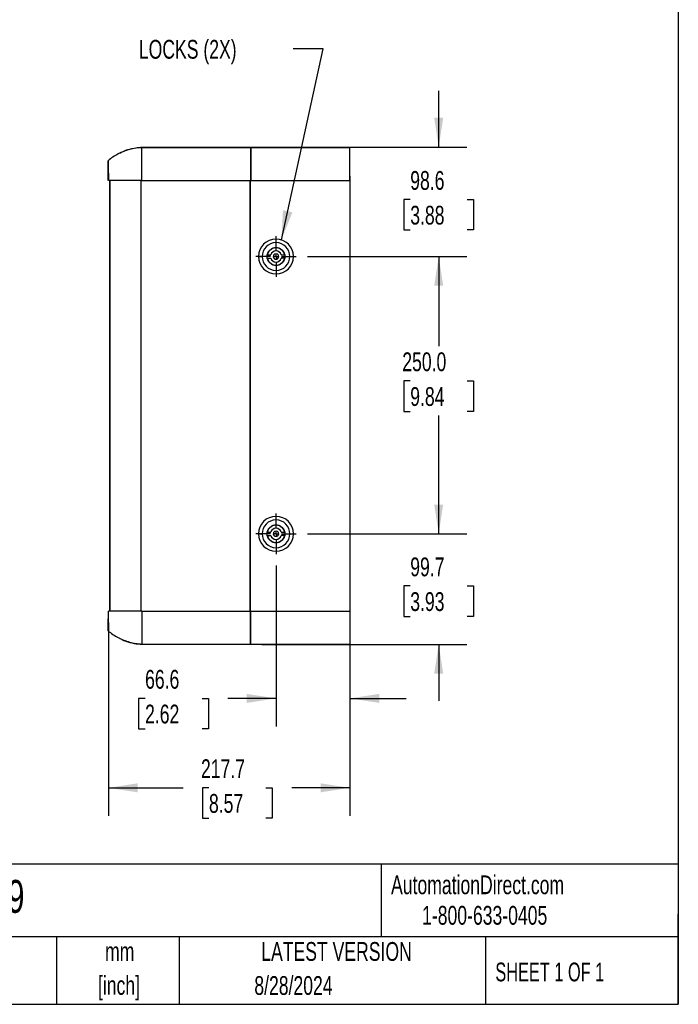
# Model space of a CAD drawing. Header units: millimetres. Extents: x 51 to 2184, y 51 to 1676.
# Tile 6 of 9: x 1591 to 2184, y 51 to 938. Entities that reach past the tile are written whole.
import ezdxf

# ---------------------------------------------------------------- set-up
doc = ezdxf.new("R2010")
doc.units = ezdxf.units.MM
doc.header["$LTSCALE"] = 8
doc.linetypes.add('CENTERX2', pattern=[20.32, 12.7, -2.54, 2.54, -2.54])
doc.layers.add('CENTER', color=40, linetype='CENTERX2')
doc.layers.add('DIMENSIONS', color=140, linetype='Continuous', lineweight=25)
doc.layers.add('TEXT', color=140, linetype='Continuous', lineweight=25)
doc.styles.add('SLDTEXTSTYLE0', font='TXT', dxfattribs={"width": 0.7})
doc.styles.add('SLDTEXTSTYLE1', font='TXT', dxfattribs={"width": 0.65})
doc.dimstyles.new('SLDDIMSTYLE0', dxfattribs={"dimtxt": 17.264063, "dimasz": 26.416, "dimexe": 0, "dimexo": 0.0625, "dimgap": 4.316016, "dimtad": 0, "dimtih": 1, "dimtoh": 1, "dimrnd": 1e-09, "dimzin": 4, "dimdsep": 46, "dimtxsty": 'SLDTEXTSTYLE0', "dimsah": 1, "dimcen": 0.09, "dimadec": 0, "dimazin": 1, "dimtfac": 1, "dimtofl": 0, "dimtmove": 0, "dimatfit": 3, "dimfxl": 0, "dimfrac": 2, "dimtolj": 1, "dimtzin": 12, "dimarcsym": 0})
doc.dimstyles.new('SLDDIMSTYLE1', dxfattribs={"dimtxt": 17.264063, "dimasz": 26.416, "dimexe": 0, "dimexo": 0.0625, "dimgap": 4.316016, "dimtad": 0, "dimtih": 1, "dimtoh": 1, "dimrnd": 1e-09, "dimzin": 12, "dimdsep": 46, "dimtxsty": 'SLDTEXTSTYLE0', "dimsah": 1, "dimcen": 0.09, "dimadec": 0, "dimazin": 3, "dimtfac": 1, "dimtofl": 0, "dimtmove": 0, "dimatfit": 3, "dimfxl": 0, "dimfrac": 2, "dimtolj": 1, "dimtzin": 12, "dimarcsym": 0})
doc.dimstyles.new('SLDDIMSTYLE3', dxfattribs={"dimtxt": 17.264063, "dimasz": 26.416, "dimexe": 0, "dimexo": 0.0625, "dimgap": 4.316016, "dimtad": 0, "dimtih": 1, "dimtoh": 1, "dimrnd": 1e-09, "dimzin": 12, "dimdsep": 46, "dimtxsty": 'SLDTEXTSTYLE0', "dimsah": 1, "dimcen": 0.09, "dimadec": 0, "dimazin": 3, "dimtfac": 1, "dimtmove": 0, "dimatfit": 0, "dimfxl": 0, "dimfrac": 2, "dimtolj": 1, "dimtzin": 12, "dimarcsym": 0})
doc.dimstyles.new('SLDDIMSTYLE4', dxfattribs={"dimtxt": 0.18, "dimasz": 26.416, "dimexe": 0, "dimexo": 0.0625, "dimgap": 0, "dimtad": 0, "dimtih": 1, "dimtoh": 1, "dimdec": 0, "dimrnd": 1e-09, "dimzin": 0, "dimdsep": 46, "dimtxsty": 'Standard', "dimsah": 1, "dimcen": 0.09, "dimadec": 0, "dimazin": 0, "dimtfac": 26.416, "dimtdec": 0, "dimtofl": 0, "dimtmove": 0, "dimatfit": 3, "dimfxl": 0, "dimfrac": 2, "dimtolj": 1, "dimtzin": 0, "dimarcsym": 0})

# ---------------------------------------------------------------- blocks, each defined once
blk = doc.blocks.new('_D_7')
at = {"layer": 'DIMENSIONS'}
for p, q in [((1968.5, 474.96), (1968.5, 525.76)), ((1850.34, 474.96), (1993.9, 474.96)), ((1942.85, 427.92), (1937.05, 427.92)), ((1937.05, 427.92), (1937.05, 400.48)), ((1994.15, 427.92), (1999.95, 427.92)), ((1999.95, 427.92), (1999.95, 400.48)), ((1937.05, 400.48), (1942.85, 400.48)), ((1999.95, 400.48), (1994.15, 400.48)), ((1809.21, 375.23), (1993.9, 375.23)), ((1968.5, 375.23), (1968.5, 324.43))]:
    blk.add_line(p, q, dxfattribs=at)
for points in [[(1968.5, 474.96), (1972.56, 501.37), (1964.44, 501.37)], [(1968.5, 375.23), (1964.44, 348.82), (1972.56, 348.82)]]:
    blk.add_solid(points, dxfattribs=at)
at = {"layer": 'DIMENSIONS', "char_height": 16.933, "attachment_point": 1, "style": 'SLDTEXTSTYLE0'}
for s, insert in [('99.7', (1942.85, 453.61)), ('3.93', (1942.85, 422.31))]:
    blk.add_mtext(s, dxfattribs=dict(at, insert=insert))
blk = doc.blocks.new('_D_8')
at = {"layer": 'DIMENSIONS'}
for p, q in [((1850.34, 724.96), (1993.9, 724.96)), ((1968.5, 724.96), (1968.5, 644.12)), ((1942.85, 612.81), (1937.05, 612.81)), ((1937.05, 612.81), (1937.05, 585.37)), ((1994.15, 612.81), (1999.95, 612.81)), ((1999.95, 612.81), (1999.95, 585.37)), ((1937.05, 585.37), (1942.85, 585.37)), ((1968.5, 474.96), (1968.5, 581.51)), ((1999.95, 585.37), (1994.15, 585.37)), ((1850.34, 474.96), (1993.9, 474.96))]:
    blk.add_line(p, q, dxfattribs=at)
for points in [[(1968.5, 724.96), (1964.44, 698.54), (1972.56, 698.54)], [(1968.5, 474.96), (1972.56, 501.37), (1964.44, 501.37)]]:
    blk.add_solid(points, dxfattribs=at)
at = {"layer": 'DIMENSIONS', "char_height": 16.933, "attachment_point": 1, "style": 'SLDTEXTSTYLE0'}
for s, insert in [('250.0', (1935.67, 638.51)), ('9.84', (1942.85, 607.2))]:
    blk.add_mtext(s, dxfattribs=dict(at, insert=insert))
blk = doc.blocks.new('_D_9')
at = {"layer": 'DIMENSIONS'}
for p, q in [((1968.5, 823.59), (1968.5, 874.39)), ((1809.21, 823.59), (1993.9, 823.59)), ((1942.85, 776.29), (1937.05, 776.29)), ((1937.05, 776.29), (1937.05, 748.85)), ((1994.15, 776.29), (1999.95, 776.29)), ((1999.95, 776.29), (1999.95, 748.85)), ((1937.05, 748.85), (1942.85, 748.85)), ((1999.95, 748.85), (1994.15, 748.85)), ((1850.34, 724.96), (1993.9, 724.96)), ((1968.5, 724.96), (1968.5, 674.16))]:
    blk.add_line(p, q, dxfattribs=at)
for points in [[(1968.5, 823.59), (1972.56, 850), (1964.44, 850)], [(1968.5, 724.96), (1964.44, 698.54), (1972.56, 698.54)]]:
    blk.add_solid(points, dxfattribs=at)
at = {"layer": 'DIMENSIONS', "char_height": 16.933, "attachment_point": 1, "style": 'SLDTEXTSTYLE0'}
for s, insert in [('98.6', (1942.85, 801.99)), ('3.88', (1942.85, 770.68))]:
    blk.add_mtext(s, dxfattribs=dict(at, insert=insert))
blk = doc.blocks.new('_D_10')
at = {"layer": 'DIMENSIONS'}
for p, q in [((1821.89, 446.51), (1821.89, 301.17)), ((1888.48, 365.07), (1888.48, 301.17)), ((1703.9, 326.57), (1698.1, 326.57)), ((1698.1, 326.57), (1698.1, 299.13)), ((1755.2, 326.57), (1761, 326.57)), ((1761, 326.57), (1761, 299.13)), ((1821.89, 326.57), (1778.6, 326.57)), ((1888.48, 326.57), (1939.28, 326.57)), ((1698.1, 299.13), (1703.9, 299.13)), ((1761, 299.13), (1755.2, 299.13))]:
    blk.add_line(p, q, dxfattribs=at)
for points in [[(1821.89, 326.57), (1795.47, 330.64), (1795.47, 322.51)], [(1888.48, 326.57), (1914.89, 322.51), (1914.89, 330.64)]]:
    blk.add_solid(points, dxfattribs=at)
at = {"layer": 'DIMENSIONS', "char_height": 16.933, "attachment_point": 1, "style": 'SLDTEXTSTYLE0'}
for s, insert in [('66.6', (1703.9, 352.27)), ('2.62', (1703.9, 320.96))]:
    blk.add_mtext(s, dxfattribs=dict(at, insert=insert))
blk = doc.blocks.new('_D_11')
at = {"layer": 'DIMENSIONS'}
for p, q in [((1670.81, 395.06), (1670.81, 220.57)), ((1888.48, 395.06), (1888.48, 220.57)), ((1670.81, 245.97), (1738.08, 245.97)), ((1761.47, 245.97), (1755.67, 245.97)), ((1755.67, 245.97), (1755.67, 218.53)), ((1812.77, 245.97), (1818.57, 245.97)), ((1818.57, 245.97), (1818.57, 218.53)), ((1888.48, 245.97), (1836.16, 245.97)), ((1755.67, 218.53), (1761.47, 218.53)), ((1818.57, 218.53), (1812.77, 218.53))]:
    blk.add_line(p, q, dxfattribs=at)
for points in [[(1670.81, 245.97), (1697.23, 241.91), (1697.23, 250.03)], [(1888.48, 245.97), (1862.06, 250.03), (1862.06, 241.91)]]:
    blk.add_solid(points, dxfattribs=at)
at = {"layer": 'DIMENSIONS', "char_height": 16.933, "attachment_point": 1, "style": 'SLDTEXTSTYLE0'}
for s, insert in [('217.7', (1754.29, 271.66)), ('8.57', (1761.47, 240.36))]:
    blk.add_mtext(s, dxfattribs=dict(at, insert=insert))
blk = doc.blocks.new('SW_CENTERMARKSYMBOL_5')
at = {"layer": 'CENTER', "color": 0}
for p, q in [((0, 5.08), (0, 18.29)), ((-5.08, 0), (-18.29, 0)), ((0, 0), (-2.54, 0)), ((0, 0), (0, 2.54)), ((0, 0), (0, -2.54)), ((0, 0), (2.54, 0)), ((5.08, 0), (18.29, 0)), ((0, -5.08), (0, -18.29))]:
    blk.add_line(p, q, dxfattribs=at)
blk = doc.blocks.new('SW_CENTERMARKSYMBOL_6')
at = {"layer": 'CENTER', "color": 0}
for p, q in [((0, 5.08), (0, 18.29)), ((-5.08, 0), (-18.29, 0)), ((0, 0), (-2.54, 0)), ((0, 0), (0, 2.54)), ((0, 0), (0, -2.54)), ((0, 0), (2.54, 0)), ((5.08, 0), (18.29, 0)), ((0, -5.08), (0, -18.29))]:
    blk.add_line(p, q, dxfattribs=at)

msp = doc.modelspace()

# ---------------------------------------------------------------- linework, layer by layer
for p, q in [((1700.958, 823.353), (1799.045, 823.353)), ((1799.205, 823.281), (1700.96, 823.277)), ((1888.478, 823.282), (1799.048, 823.278)), ((1799.208, 823.353), (1888.478, 823.353)), ((1670.714, 803.841), (1670.698, 810.696)), ((1670.757, 807.474), (1670.751, 808.103)), ((1670.703, 794.403), (1670.756, 803.841)), ((1670.756, 803.841), (1670.714, 803.841)), ((1670.699, 793.603), (1670.699, 794.403)), ((1671.697, 793.603), (1671.697, 405.219)), ((1672.009, 793.603), (1672.009, 405.219)), ((1700.016, 793.603), (1700.016, 405.219)), ((1700.943, 793.603), (1799.028, 793.603)), ((1798.715, 405.219), (1798.715, 793.603)), ((1798.738, 793.603), (1798.738, 405.219)), ((1799.048, 793.603), (1888.478, 793.603)), ((1888.478, 793.603), (1888.478, 405.219)), ((1888.499, 797.341), (1888.499, 402.341)), ((1806.136, 724.956), (1809.386, 724.956)), ((1814.104, 723.461), (1817.116, 723.459)), ((1814.106, 726.461), (1817.118, 726.459)), ((1829.667, 723.452), (1826.655, 723.454)), ((1826.657, 726.454), (1829.669, 726.452)), ((1834.386, 724.956), (1837.636, 724.956)), ((1806.136, 474.956), (1809.386, 474.956)), ((1814.104, 473.461), (1817.116, 473.459)), ((1814.106, 476.461), (1817.118, 476.459)), ((1829.667, 473.452), (1826.655, 473.454)), ((1826.657, 476.454), (1829.669, 476.452)), ((1834.386, 474.956), (1837.636, 474.956)), ((1670.699, 405.219), (1670.699, 404.419)), ((1700.943, 405.219), (1799.028, 405.219)), ((1799.048, 405.219), (1888.478, 405.219)), ((1670.751, 390.718), (1670.757, 391.348)), ((1700.958, 375.469), (1799.205, 375.469)), ((1700.96, 375.544), (1799.205, 375.541)), ((1799.048, 375.543), (1888.478, 375.54)), ((1799.208, 375.469), (1888.478, 375.469))]:
    msp.add_line(p, q)
for centre in [(1821.886, 724.956), (1821.886, 474.956)]:
    msp.add_circle(centre, 8)
for centre, radius, start, end in [((1821.886, 724.956), 15.75, 0, 180), ((1821.886, 724.956), 12.5, 0, 180), ((1821.886, 724.956), 7.925, 10.87688, 169.05599), ((1821.886, 724.956), 5, 17.424038, 162.508832), ((1821.886, 724.956), 15.75, 180, 0), ((1821.886, 724.956), 12.5, 180, 0), ((1821.886, 724.956), 7.925, 190.87688, 349.05599), ((1821.886, 724.956), 5, 197.424038, 342.508832), ((1821.886, 724.956), 2.45, 359.966435, 179.966435), ((1821.886, 724.956), 2.45, 179.966435, 359.966435), ((1821.886, 474.956), 15.75, 0, 180), ((1821.886, 474.956), 12.5, 0, 180), ((1821.886, 474.956), 7.925, 10.87688, 169.05599), ((1821.886, 474.956), 5, 17.424038, 162.508832), ((1821.886, 474.956), 15.75, 180, 0), ((1821.886, 474.956), 12.5, 180, 0), ((1821.886, 474.956), 7.925, 190.87688, 349.05599), ((1821.886, 474.956), 5, 197.424038, 342.508832), ((1821.886, 474.956), 2.45, 359.966435, 179.966435), ((1821.886, 474.956), 2.45, 179.966435, 359.966435)]:
    msp.add_arc(centre, radius, start, end)
for points, knots in [([(1701.165, 823.316), (1699.267, 823.15), (1695.488, 822.819), (1689.952, 821.559), (1684.621, 819.786), (1679.57, 817.466), (1674.819, 814.687), (1671.975, 812.432), (1670.56, 811.31)], [0, 0, 0, 0, 0.1703427, 0.3392605, 0.5067505, 0.6727344, 0.8371426, 1, 1, 1, 1]), ([(1681.193, 818.107), (1681.85, 818.496), (1684.656, 820.157), (1690.258, 821.953), (1696.271, 823.146), (1699.889, 823.306), (1700.941, 823.353)], [0, 0, 0, 0, 0.1109185, 0.4736912, 0.8469839, 1, 1, 1, 1]), ([(1700.941, 793.603), (1700.944, 794.623), (1700.949, 796.653), (1700.959, 800.706), (1700.967, 804.683), (1700.973, 808.418), (1700.976, 811.086), (1700.978, 813.583), (1700.979, 815.876), (1700.978, 817.913), (1700.976, 819.671), (1700.973, 821.106), (1700.968, 822.503), (1700.962, 822.93), (1700.959, 823.191)], [0, 0, 0, 0, 0.0745673, 0.1484043, 0.294711, 0.3678914, 0.4412243, 0.5152324, 0.5896779, 0.6641178, 0.7381216, 0.811461, 0.8846417, 1, 1, 1, 1]), ([(1799.048, 823.199), (1799.048, 823.154), (1799.048, 822.958), (1799.048, 821.852), (1799.048, 819.927), (1799.048, 817.291), (1799.048, 814.111), (1799.048, 810.433), (1799.048, 806.382), (1799.048, 802.065), (1799.048, 797.754), (1799.048, 794.937), (1799.048, 793.603)], [0, 0, 0, 0, 0.0327409, 0.1414837, 0.2502246, 0.3586287, 0.4670297, 0.575879, 0.6847207, 0.7934286, 0.9021402, 1, 1, 1, 1]), ([(1799.205, 823.201), (1799.205, 823.156), (1799.205, 822.964), (1799.205, 821.873), (1799.205, 819.96), (1799.205, 817.328), (1799.205, 814.168), (1799.205, 810.489), (1799.205, 806.463), (1799.205, 802.138), (1799.205, 797.812), (1799.205, 794.957), (1799.205, 793.603)], [0, 0, 0, 0, 0.03269943, 0.13973841, 0.24990408, 0.35663686, 0.46644214, 0.57350491, 0.68367405, 0.79064858, 0.90071268, 1, 1, 1, 1]), ([(1888.478, 820.497), (1888.478, 821.133), (1888.478, 822.419), (1888.478, 822.99), (1888.478, 823.279)], [0, 0, 0, 0, 0.49465494, 1, 1, 1, 1]), ([(1888.478, 809.547), (1888.478, 810.069), (1888.478, 812.341), (1888.478, 816.006), (1888.478, 818.913), (1888.478, 820.22), (1888.478, 820.497)], [0.3385108, 0.3385108, 0.3385108, 0.3385108, 0.375, 0.5, 0.625, 0.6614893, 0.6614893, 0.6614893, 0.6614893]), ([(1670.699, 810.696), (1670.699, 810.7), (1670.699, 810.71), (1670.7, 810.742), (1670.702, 810.846), (1670.704, 811.02), (1670.705, 811.123), (1670.706, 811.174)], [0, 0, 0, 0, 0.01994631, 0.05551998, 0.17354438, 0.59685984, 1, 1, 1, 1]), ([(1670.718, 811.415), (1670.719, 811.413), (1670.722, 811.395), (1670.729, 810.904), (1670.742, 809.721), (1670.756, 807.684), (1670.771, 805.066), (1670.784, 802.329), (1670.795, 799.834), (1670.804, 797.722), (1670.81, 796.057), (1670.813, 794.77), (1670.815, 794.009), (1670.813, 793.643), (1670.813, 793.603)], [0, 0, 0, 0, 0.01858967, 0.12295333, 0.24571332, 0.38644487, 0.52517004, 0.64617396, 0.74944885, 0.83501115, 0.90286468, 0.95298862, 0.99489899, 1, 1, 1, 1]), ([(1888.478, 793.603), (1888.478, 797.617), (1888.478, 803.222), (1888.478, 808.279), (1888.478, 809.547)], [0, 0, 0, 0, 0.25, 0.3385108, 0.3385108, 0.3385108, 0.3385108]), ([(1700.943, 793.603), (1700.942, 793.603), (1700.941, 793.603), (1700.941, 793.603), (1689.683, 793.603), (1678.935, 793.603), (1670.813, 793.603)], [-0.00005445, -0.00005445, -0.00005445, -0.00005445, 0, 0, 0, 0.99874494, 0.99874494, 0.99874494, 0.99874494]), ([(1670.703, 404.419), (1670.711, 402.846), (1670.72, 401.273), (1670.739, 398.127), (1670.75, 396.554), (1670.756, 394.981)], [0, 0, 0, 0, 0.5, 0.5, 1, 1, 1, 1]), ([(1670.718, 387.406), (1670.719, 387.409), (1670.722, 387.427), (1670.729, 387.917), (1670.742, 389.1), (1670.756, 391.137), (1670.771, 393.756), (1670.784, 396.492), (1670.795, 398.988), (1670.804, 401.099), (1670.81, 402.765), (1670.813, 404.052), (1670.815, 404.813), (1670.813, 405.179), (1670.813, 405.219)], [0, 0, 0, 0, 0.0185897, 0.1229533, 0.2457133, 0.3864449, 0.52517, 0.646174, 0.7494488, 0.8350111, 0.9028647, 0.9529886, 0.994899, 1, 1, 1, 1]), ([(1700.943, 405.219), (1700.942, 405.219), (1700.941, 405.219), (1700.941, 405.219), (1689.683, 405.219), (1678.935, 405.219), (1670.813, 405.219)], [-0.00005445, -0.00005445, -0.00005445, -0.00005445, 0, 0, 0, 0.99874494, 0.99874494, 0.99874494, 0.99874494]), ([(1700.941, 405.219), (1700.944, 404.199), (1700.949, 402.169), (1700.959, 398.118), (1700.967, 394.144), (1700.973, 390.408), (1700.976, 387.739), (1700.978, 385.239), (1700.979, 382.946), (1700.978, 380.907), (1700.976, 379.148), (1700.973, 377.709), (1700.968, 376.314), (1700.962, 375.889), (1700.959, 375.628)], [0, 0, 0, 0, 0.0745627, 0.1483635, 0.2945381, 0.367648, 0.4411232, 0.5152226, 0.5896775, 0.6641261, 0.7382163, 0.8116905, 0.8848044, 1, 1, 1, 1]), ([(1799.048, 375.623), (1799.048, 375.668), (1799.048, 375.861), (1799.048, 376.957), (1799.048, 378.875), (1799.048, 381.513), (1799.048, 384.68), (1799.048, 388.366), (1799.048, 392.401), (1799.048, 396.735), (1799.048, 401.047), (1799.048, 403.884), (1799.048, 405.219)], [0, 0, 0, 0, 0.0327382, 0.1399179, 0.2502246, 0.357093, 0.4670304, 0.5743199, 0.6847243, 0.7918814, 0.9021444, 1, 1, 1, 1]), ([(1799.205, 375.62), (1799.205, 375.665), (1799.205, 375.86), (1799.205, 376.961), (1799.205, 378.881), (1799.205, 381.511), (1799.205, 384.684), (1799.205, 388.355), (1799.205, 392.397), (1799.205, 396.706), (1799.205, 401.031), (1799.205, 403.865), (1799.205, 405.219)], [0, 0, 0, 0, 0.0327022, 0.1413028, 0.2499027, 0.3581719, 0.4664398, 0.575057, 0.6836694, 0.7921846, 0.9007086, 1, 1, 1, 1]), ([(1888.478, 405.219), (1888.478, 401.205), (1888.478, 395.6), (1888.478, 390.543), (1888.478, 389.275)], [0, 0, 0, 0, 0.25, 0.3385108, 0.3385108, 0.3385108, 0.3385108]), ([(1670.56, 387.511), (1671.975, 386.389), (1674.819, 384.134), (1679.57, 381.356), (1684.621, 379.036), (1689.952, 377.263), (1695.488, 376.003), (1699.267, 375.672), (1701.165, 375.506)], [0, 0, 0, 0, 0.1628574, 0.3272656, 0.4932495, 0.6607395, 0.8296573, 1, 1, 1, 1]), ([(1670.699, 388.125), (1670.699, 388.122), (1670.699, 388.111), (1670.7, 388.08), (1670.702, 387.975), (1670.704, 387.802), (1670.705, 387.698), (1670.706, 387.648)], [0, 0, 0, 0, 0.0199463, 0.05552, 0.1735444, 0.5968598, 1, 1, 1, 1]), ([(1888.478, 389.275), (1888.478, 388.752), (1888.478, 386.481), (1888.478, 382.816), (1888.478, 379.909), (1888.478, 378.602), (1888.478, 378.324)], [0.3385108, 0.3385108, 0.3385108, 0.3385108, 0.375, 0.5, 0.625, 0.6614893, 0.6614893, 0.6614893, 0.6614893]), ([(1681.193, 380.714), (1681.85, 380.326), (1684.656, 378.665), (1690.258, 376.868), (1696.271, 375.676), (1699.889, 375.515), (1700.941, 375.469)], [0, 0, 0, 0, 0.1109185, 0.4736912, 0.8469839, 1, 1, 1, 1]), ([(1888.478, 378.324), (1888.478, 377.688), (1888.478, 376.403), (1888.478, 375.832), (1888.478, 375.543)], [0, 0, 0, 0, 0.4946549, 1, 1, 1, 1])]:
    msp.add_open_spline(points, degree=3, knots=knots)
for points in [[(1670.714, 394.981), (1670.712, 392.695), (1670.705, 390.41), (1670.698, 388.125)], [(1670.756, 394.981), (1670.744, 394.981), (1670.729, 394.981), (1670.714, 394.981)]]:
    msp.add_open_spline(points, degree=3)
at = {"layer": 'TEXT'}
for p, q in [((2184.4, 1676.4), (2184.4, 50.8)), ((2184.4, 177.009), (50.8, 177.009)), ((1916.603, 177.009), (1916.603, 111.76)), ((2184.4, 50.8), (2184.4, 132.08)), ((2184.4, 111.76), (50.8, 111.76)), ((1624.194, 111.76), (1624.194, 50.8)), ((1734.497, 111.76), (1734.497, 50.8)), ((2010.79, 111.76), (2010.79, 50.8)), ((50.8, 50.8), (2184.4, 50.8))]:
    msp.add_line(p, q, dxfattribs=at)

# ---------------------------------------------------------------- block references
at = {"layer": 'CENTER'}
for name, p in [('SW_CENTERMARKSYMBOL_5', (1821.886, 724.956)), ('SW_CENTERMARKSYMBOL_6', (1821.886, 474.956))]:
    msp.add_blockref(name, p, dxfattribs=at)

# ---------------------------------------------------------------- texts
at = {"color": 179, "linetype": 'Continuous', "lineweight": 18, "char_height": 16.93333, "attachment_point": 1, "style": 'SLDTEXTSTYLE0'}
for s, insert in [('AutomationDirect.com', (1925.56, 167.012)), ('1-800-633-0405', (1953.533, 139.496))]:
    msp.add_mtext(s, dxfattribs=dict(at, insert=insert))
at = {"layer": 'DIMENSIONS', "insert": (1698.299, 920.225), "char_height": 16.9333, "attachment_point": 1, "style": 'SLDTEXTSTYLE0'}
msp.add_mtext('LOCKS (2X)', dxfattribs=at)
at = {"layer": 'TEXT'}
for s, insert, char_height, attachment_point, style in [('ECO1290.0009', (1404.014, 162.915), 29.63333, 1, 'SLDTEXTSTYLE0'), ('LATEST VERSION', (1876.417, 106.912), 16.93333, 2, 'SLDTEXTSTYLE0'), ('mm', (1681.043, 106.89), 16.9333, 2, 'SLDTEXTSTYLE0'), ('SHEET 1 OF 1', (2019.53, 88.412), 16.93333, 1, 'SLDTEXTSTYLE1'), ('[inch]', (1680.373, 76.313), 16.9333, 2, 'SLDTEXTSTYLE0'), ('8/28/2024', (1837.612, 76.22), 16.9333, 2, 'SLDTEXTSTYLE0')]:
    msp.add_mtext(s, dxfattribs=dict(at, insert=insert, char_height=char_height, attachment_point=attachment_point, style=style))

# ---------------------------------------------------------------- dimensions: what is measured, and where the dimension line sits
at = {"layer": 'DIMENSIONS'}
for base, p1, p2, angle, dimstyle, picture, middle in [((1968.499, 823.588), (1840.176, 724.956), (1799.048, 823.588), 90, 'SLDDIMSTYLE3', '_D_9', (1968.499, 776.292)), ((1968.499, 724.956), (1840.176, 474.956), (1840.176, 724.956), 90, 'SLDDIMSTYLE0', '_D_8', (1968.499, 612.812)), ((1968.499, 375.234), (1840.176, 474.956), (1799.048, 375.234), 90, 'SLDDIMSTYLE3', '_D_7', (1968.499, 427.92)), ((1888.4783, 245.9702), (1670.8131, 405.2188), (1888.4782, 405.2188), 0.000003, 'SLDDIMSTYLE1', '_D_11', (1787.1206, 245.9702))]:
    dim = msp.add_linear_dim(base=base, p1=p1, p2=p2, angle=angle, dimstyle=dimstyle, dxfattribs=at)
    dim.commit()
    dim.dimension.update_dxf_attribs({"geometry": picture, "text_midpoint": middle, "dimtype": 160})
dim = msp.add_linear_dim(base=(1821.886, 326.572), p1=(1888.478, 375.233), p2=(1821.886, 456.666), dimstyle='SLDDIMSTYLE3', dxfattribs=at)
dim.commit()
dim.dimension.update_dxf_attribs({"geometry": '_D_10', "text_midpoint": (1729.551, 326.572), "dimtype": 160})

# ---------------------------------------------------------------- leaders
msp.add_leader([(1826.759, 739.934), (1864.527, 912.032), (1837.412, 912.032)], dimstyle='SLDDIMSTYLE4', dxfattribs=at)

doc.saveas('drawing.dxf')
